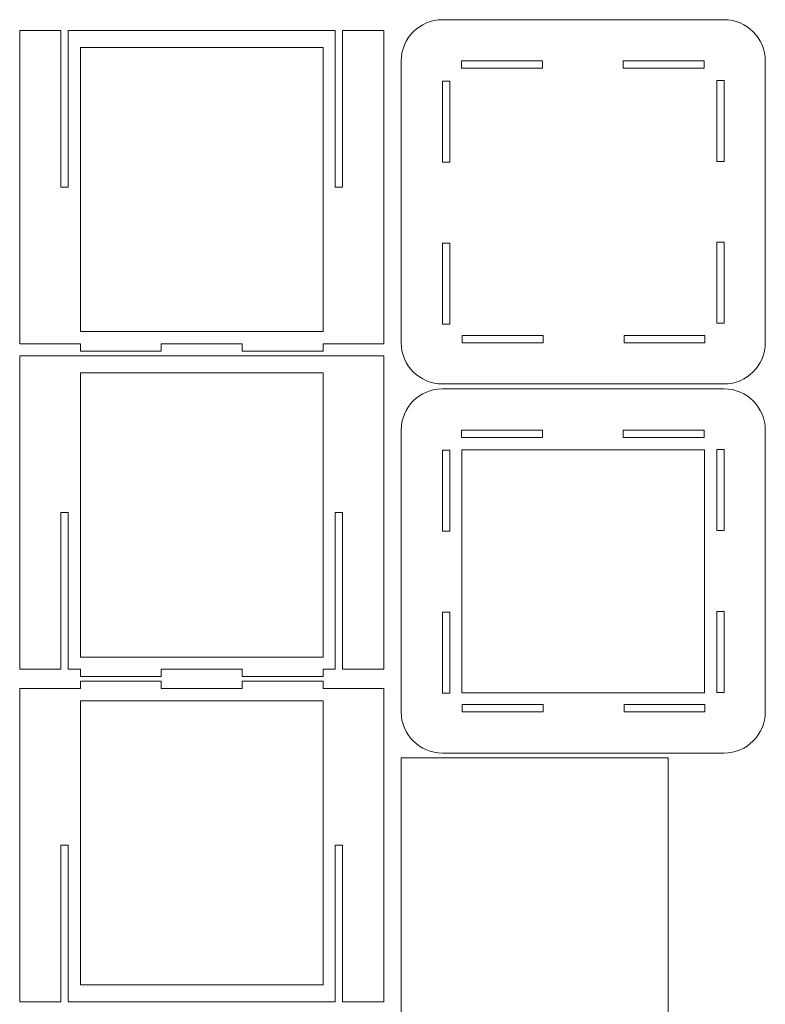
# Model space of a CAD drawing. Header units: millimetres. Extents: x -306 to 353, y -334 to 297.
# Tile 2 of 6: x -306 to 1, y -112 to 293. Entities that reach past the tile are written whole.
import ezdxf

# ---------------------------------------------------------------- set-up
doc = ezdxf.new("R2010")
doc.units = ezdxf.units.MM
doc.header["$MEASUREMENT"] = 0
doc.layers.add('Layer 1', color=7, linetype='Continuous')

msp = doc.modelspace()

# ---------------------------------------------------------------- linework, layer by layer
at = {"layer": 'Layer 1', "color": 250, "lineweight": 20}
msp.add_lwpolyline([(-149.1234, -120.521), (-39.1236, -120.521), (-39.1236, -10.521), (-149.1234, -10.521), (-149.1234, -120.521)], close=True, dxfattribs=at)
for points, knots in [([(-132.1234, 293.4789), (-132.1234, 293.4789), (-16.1235, 293.4789), (-16.1235, 293.4789), (-6.7602, 293.4789), (0.8765, 285.8422), (0.8765, 276.4789), (0.8765, 276.4789), (0.8765, 160.4789), (0.8765, 160.4789), (0.8765, 151.1156), (-6.7602, 143.4789), (-16.1235, 143.4789), (-16.1235, 143.4789), (-132.1234, 143.4789), (-132.1234, 143.4789), (-141.4867, 143.4789), (-149.1234, 151.1156), (-149.1234, 160.4789), (-149.1234, 160.4789), (-149.1234, 276.4789), (-149.1234, 276.4789), (-149.1234, 285.8422), (-141.4867, 293.4789), (-132.1234, 293.4789)], [0, 0, 0, 0, 0.125, 0.125, 0.125, 0.25, 0.25, 0.25, 0.375, 0.375, 0.375, 0.5, 0.5, 0.5, 0.625, 0.625, 0.625, 0.75, 0.75, 0.75, 0.875, 0.875, 0.875, 1, 1, 1, 1]), ([(-281.2557, 160.0378), (-281.2557, 160.0378), (-306.2557, 160.0378), (-306.2557, 160.0378), (-306.2557, 160.0378), (-306.2557, 289.0378), (-306.2557, 289.0378)], [0, 0, 0, 0, 0.5, 0.5, 0.5, 1, 1, 1, 1]), ([(-286.2557, 289.0378), (-286.2557, 289.0378), (-286.2557, 224.5378), (-286.2557, 224.5378), (-286.2557, 224.5378), (-289.2557, 224.5378), (-289.2557, 224.5378), (-289.2557, 224.5378), (-289.2557, 289.0378), (-289.2557, 289.0378)], [0, 0, 0, 0, 0.33333333, 0.33333333, 0.33333333, 0.66666667, 0.66666667, 0.66666667, 1, 1, 1, 1]), ([(-156.2557, 289.0378), (-156.2557, 289.0378), (-156.2557, 160.0378), (-156.2557, 160.0378), (-156.2557, 160.0378), (-181.2557, 160.0378), (-181.2557, 160.0378)], [0, 0, 0, 0, 0.5, 0.5, 0.5, 1, 1, 1, 1]), ([(-173.2557, 289.0378), (-173.2557, 289.0378), (-173.2557, 224.5378), (-173.2557, 224.5378), (-173.2557, 224.5378), (-176.2557, 224.5378), (-176.2557, 224.5378), (-176.2557, 224.5378), (-176.2557, 289.0378), (-176.2557, 289.0378)], [0, 0, 0, 0, 0.33333333, 0.33333333, 0.33333333, 0.66666667, 0.66666667, 0.66666667, 1, 1, 1, 1]), ([(-281.2557, 282.0378), (-281.2557, 282.0378), (-281.2557, 165.0378), (-281.2557, 165.0378), (-281.2557, 165.0378), (-181.2557, 165.0378), (-181.2557, 165.0378), (-181.2557, 165.0378), (-181.2557, 282.0378), (-181.2557, 282.0378), (-181.2557, 282.0378), (-281.2557, 282.0378), (-281.2557, 282.0378)], [0, 0, 0, 0, 0.25, 0.25, 0.25, 0.5, 0.5, 0.5, 0.75, 0.75, 0.75, 1, 1, 1, 1]), ([(-124.2789, 273.4789), (-124.2789, 273.4789), (-124.2789, 276.4789), (-124.2789, 276.4789), (-124.2789, 276.4789), (-90.9455, 276.4789), (-90.9455, 276.4789), (-90.9455, 276.4789), (-90.9455, 273.4789), (-90.9455, 273.4789), (-90.9455, 273.4789), (-124.2789, 273.4789), (-124.2789, 273.4789)], [0, 0, 0, 0, 0.25, 0.25, 0.25, 0.5, 0.5, 0.5, 0.75, 0.75, 0.75, 1, 1, 1, 1]), ([(-57.6122, 273.4789), (-57.6122, 273.4789), (-57.6122, 276.4789), (-57.6122, 276.4789), (-57.6122, 276.4789), (-24.279, 276.4789), (-24.279, 276.4789), (-24.279, 276.4789), (-24.279, 273.4789), (-24.279, 273.4789), (-24.279, 273.4789), (-57.6122, 273.4789), (-57.6122, 273.4789)], [0, 0, 0, 0, 0.25, 0.25, 0.25, 0.5, 0.5, 0.5, 0.75, 0.75, 0.75, 1, 1, 1, 1]), ([(-132.1234, 268.1678), (-132.1234, 268.1678), (-129.1234, 268.1678), (-129.1234, 268.1678), (-129.1234, 268.1678), (-129.1234, 234.8344), (-129.1234, 234.8344), (-129.1234, 234.8344), (-132.1234, 234.8344), (-132.1234, 234.8344), (-132.1234, 234.8344), (-132.1234, 268.1678), (-132.1234, 268.1678)], [0, 0, 0, 0, 0.25, 0.25, 0.25, 0.5, 0.5, 0.5, 0.75, 0.75, 0.75, 1, 1, 1, 1]), ([(-19.1235, 268.4789), (-19.1235, 268.4789), (-16.1235, 268.4789), (-16.1235, 268.4789), (-16.1235, 268.4789), (-16.1235, 235.1455), (-16.1235, 235.1455), (-16.1235, 235.1455), (-19.1235, 235.1455), (-19.1235, 235.1455), (-19.1235, 235.1455), (-19.1235, 268.4789), (-19.1235, 268.4789)], [0, 0, 0, 0, 0.25, 0.25, 0.25, 0.5, 0.5, 0.5, 0.75, 0.75, 0.75, 1, 1, 1, 1]), ([(-132.1234, 201.5011), (-132.1234, 201.5011), (-129.1234, 201.5011), (-129.1234, 201.5011), (-129.1234, 201.5011), (-129.1234, 168.1678), (-129.1234, 168.1678), (-129.1234, 168.1678), (-132.1234, 168.1678), (-132.1234, 168.1678), (-132.1234, 168.1678), (-132.1234, 201.5011), (-132.1234, 201.5011)], [0, 0, 0, 0, 0.25, 0.25, 0.25, 0.5, 0.5, 0.5, 0.75, 0.75, 0.75, 1, 1, 1, 1]), ([(-19.1235, 201.8122), (-19.1235, 201.8122), (-16.1235, 201.8122), (-16.1235, 201.8122), (-16.1235, 201.8122), (-16.1235, 168.4789), (-16.1235, 168.4789), (-16.1235, 168.4789), (-19.1235, 168.4789), (-19.1235, 168.4789), (-19.1235, 168.4789), (-19.1235, 201.8122), (-19.1235, 201.8122)], [0, 0, 0, 0, 0.25, 0.25, 0.25, 0.5, 0.5, 0.5, 0.75, 0.75, 0.75, 1, 1, 1, 1]), ([(-123.9678, 160.4789), (-123.9678, 160.4789), (-123.9678, 163.4789), (-123.9678, 163.4789), (-123.9678, 163.4789), (-90.6344, 163.4789), (-90.6344, 163.4789), (-90.6344, 163.4789), (-90.6344, 160.4789), (-90.6344, 160.4789), (-90.6344, 160.4789), (-123.9678, 160.4789), (-123.9678, 160.4789)], [0, 0, 0, 0, 0.25, 0.25, 0.25, 0.5, 0.5, 0.5, 0.75, 0.75, 0.75, 1, 1, 1, 1]), ([(-57.3011, 160.4789), (-57.3011, 160.4789), (-57.3011, 163.4789), (-57.3011, 163.4789), (-57.3011, 163.4789), (-23.9679, 163.4789), (-23.9679, 163.4789), (-23.9679, 163.4789), (-23.9679, 160.4789), (-23.9679, 160.4789), (-23.9679, 160.4789), (-57.3011, 160.4789), (-57.3011, 160.4789)], [0, 0, 0, 0, 0.25, 0.25, 0.25, 0.5, 0.5, 0.5, 0.75, 0.75, 0.75, 1, 1, 1, 1]), ([(-247.9223, 160.0378), (-247.9223, 160.0378), (-247.9223, 157.0378), (-247.9223, 157.0378), (-247.9223, 157.0378), (-281.2557, 157.0378), (-281.2557, 157.0378), (-281.2557, 157.0378), (-281.2557, 160.0378), (-281.2557, 160.0378)], [0, 0, 0, 0, 0.33333333, 0.33333333, 0.33333333, 0.66666667, 0.66666667, 0.66666667, 1, 1, 1, 1]), ([(-181.2557, 160.0378), (-181.2557, 160.0378), (-181.2557, 157.0378), (-181.2557, 157.0378), (-181.2557, 157.0378), (-214.589, 157.0378), (-214.589, 157.0378), (-214.589, 157.0378), (-214.589, 160.0378), (-214.589, 160.0378)], [0, 0, 0, 0, 0.33333333, 0.33333333, 0.33333333, 0.66666667, 0.66666667, 0.66666667, 1, 1, 1, 1]), ([(-306.2557, 155.0378), (-306.2557, 155.0378), (-306.2557, 26.0378), (-306.2557, 26.0378), (-306.2557, 26.0378), (-289.2557, 26.0378), (-289.2557, 26.0378)], [0, 0, 0, 0, 0.5, 0.5, 0.5, 1, 1, 1, 1]), ([(-173.2557, 26.0378), (-173.2557, 26.0378), (-156.2557, 26.0378), (-156.2557, 26.0378), (-156.2557, 26.0378), (-156.2557, 155.0378), (-156.2557, 155.0378)], [0, 0, 0, 0, 0.5, 0.5, 0.5, 1, 1, 1, 1]), ([(-281.2557, 148.0378), (-281.2557, 148.0378), (-281.2557, 31.0378), (-281.2557, 31.0378), (-281.2557, 31.0378), (-181.2557, 31.0378), (-181.2557, 31.0378), (-181.2557, 31.0378), (-181.2557, 148.0378), (-181.2557, 148.0378), (-181.2557, 148.0378), (-281.2557, 148.0378), (-281.2557, 148.0378)], [0, 0, 0, 0, 0.25, 0.25, 0.25, 0.5, 0.5, 0.5, 0.75, 0.75, 0.75, 1, 1, 1, 1]), ([(-132.1234, 141.4789), (-132.1234, 141.4789), (-16.1235, 141.4789), (-16.1235, 141.4789), (-6.7602, 141.4789), (0.8765, 133.8422), (0.8765, 124.4789), (0.8765, 124.4789), (0.8765, 8.479), (0.8765, 8.479), (0.8765, -0.8843), (-6.7602, -8.521), (-16.1235, -8.521), (-16.1235, -8.521), (-132.1234, -8.521), (-132.1234, -8.521), (-141.4867, -8.521), (-149.1234, -0.8843), (-149.1234, 8.479), (-149.1234, 8.479), (-149.1234, 124.4789), (-149.1234, 124.4789), (-149.1234, 133.8422), (-141.4867, 141.4789), (-132.1234, 141.4789)], [0, 0, 0, 0, 0.125, 0.125, 0.125, 0.25, 0.25, 0.25, 0.375, 0.375, 0.375, 0.5, 0.5, 0.5, 0.625, 0.625, 0.625, 0.75, 0.75, 0.75, 0.875, 0.875, 0.875, 1, 1, 1, 1]), ([(-124.2789, 121.4789), (-124.2789, 121.4789), (-124.2789, 124.4789), (-124.2789, 124.4789), (-124.2789, 124.4789), (-90.9455, 124.4789), (-90.9455, 124.4789), (-90.9455, 124.4789), (-90.9455, 121.4789), (-90.9455, 121.4789), (-90.9455, 121.4789), (-124.2789, 121.4789), (-124.2789, 121.4789)], [0, 0, 0, 0, 0.25, 0.25, 0.25, 0.5, 0.5, 0.5, 0.75, 0.75, 0.75, 1, 1, 1, 1]), ([(-57.6122, 121.4789), (-57.6122, 121.4789), (-57.6122, 124.4789), (-57.6122, 124.4789), (-57.6122, 124.4789), (-24.279, 124.4789), (-24.279, 124.4789), (-24.279, 124.4789), (-24.279, 121.4789), (-24.279, 121.4789), (-24.279, 121.4789), (-57.6122, 121.4789), (-57.6122, 121.4789)], [0, 0, 0, 0, 0.25, 0.25, 0.25, 0.5, 0.5, 0.5, 0.75, 0.75, 0.75, 1, 1, 1, 1]), ([(-132.1234, 116.1678), (-132.1234, 116.1678), (-129.1234, 116.1678), (-129.1234, 116.1678), (-129.1234, 116.1678), (-129.1234, 82.8344), (-129.1234, 82.8344), (-129.1234, 82.8344), (-132.1234, 82.8344), (-132.1234, 82.8344), (-132.1234, 82.8344), (-132.1234, 116.1678), (-132.1234, 116.1678)], [0, 0, 0, 0, 0.25, 0.25, 0.25, 0.5, 0.5, 0.5, 0.75, 0.75, 0.75, 1, 1, 1, 1]), ([(-124.1234, 116.3233), (-124.1234, 116.3233), (-24.1235, 116.3233), (-24.1235, 116.3233), (-24.1235, 116.3233), (-24.1235, 16.3234), (-24.1235, 16.3234), (-24.1235, 16.3234), (-124.1234, 16.3234), (-124.1234, 16.3234), (-124.1234, 16.3234), (-124.1234, 116.3233), (-124.1234, 116.3233)], [0, 0, 0, 0, 0.25, 0.25, 0.25, 0.5, 0.5, 0.5, 0.75, 0.75, 0.75, 1, 1, 1, 1]), ([(-19.1235, 116.4789), (-19.1235, 116.4789), (-16.1235, 116.4789), (-16.1235, 116.4789), (-16.1235, 116.4789), (-16.1235, 83.1455), (-16.1235, 83.1455), (-16.1235, 83.1455), (-19.1235, 83.1455), (-19.1235, 83.1455), (-19.1235, 83.1455), (-19.1235, 116.4789), (-19.1235, 116.4789)], [0, 0, 0, 0, 0.25, 0.25, 0.25, 0.5, 0.5, 0.5, 0.75, 0.75, 0.75, 1, 1, 1, 1]), ([(-289.2557, 26.0378), (-289.2557, 26.0378), (-289.2557, 90.5378), (-289.2557, 90.5378), (-289.2557, 90.5378), (-286.2557, 90.5378), (-286.2557, 90.5378), (-286.2557, 90.5378), (-286.2557, 26.0378), (-286.2557, 26.0378)], [0, 0, 0, 0, 0.33333333, 0.33333333, 0.33333333, 0.66666667, 0.66666667, 0.66666667, 1, 1, 1, 1]), ([(-176.2557, 26.0378), (-176.2557, 26.0378), (-176.2557, 90.5378), (-176.2557, 90.5378), (-176.2557, 90.5378), (-173.2557, 90.5378), (-173.2557, 90.5378), (-173.2557, 90.5378), (-173.2557, 26.0378), (-173.2557, 26.0378)], [0, 0, 0, 0, 0.33333333, 0.33333333, 0.33333333, 0.66666667, 0.66666667, 0.66666667, 1, 1, 1, 1]), ([(-132.1234, 49.5011), (-132.1234, 49.5011), (-129.1234, 49.5011), (-129.1234, 49.5011), (-129.1234, 49.5011), (-129.1234, 16.1679), (-129.1234, 16.1679), (-129.1234, 16.1679), (-132.1234, 16.1679), (-132.1234, 16.1679), (-132.1234, 16.1679), (-132.1234, 49.5011), (-132.1234, 49.5011)], [0, 0, 0, 0, 0.25, 0.25, 0.25, 0.5, 0.5, 0.5, 0.75, 0.75, 0.75, 1, 1, 1, 1]), ([(-19.1235, 49.8122), (-19.1235, 49.8122), (-16.1235, 49.8122), (-16.1235, 49.8122), (-16.1235, 49.8122), (-16.1235, 16.479), (-16.1235, 16.479), (-16.1235, 16.479), (-19.1235, 16.479), (-19.1235, 16.479), (-19.1235, 16.479), (-19.1235, 49.8122), (-19.1235, 49.8122)], [0, 0, 0, 0, 0.25, 0.25, 0.25, 0.5, 0.5, 0.5, 0.75, 0.75, 0.75, 1, 1, 1, 1]), ([(-281.2557, 26.0378), (-281.2557, 26.0378), (-281.2557, 23.0378), (-281.2557, 23.0378), (-281.2557, 23.0378), (-247.9224, 23.0378), (-247.9224, 23.0378), (-247.9224, 23.0378), (-247.9224, 26.0378), (-247.9224, 26.0378)], [0, 0, 0, 0, 0.33333333, 0.33333333, 0.33333333, 0.66666667, 0.66666667, 0.66666667, 1, 1, 1, 1]), ([(-214.5891, 26.0378), (-214.5891, 26.0378), (-214.5891, 23.0378), (-214.5891, 23.0378), (-214.5891, 23.0378), (-181.2557, 23.0378), (-181.2557, 23.0378), (-181.2557, 23.0378), (-181.2557, 26.0378), (-181.2557, 26.0378)], [0, 0, 0, 0, 0.33333333, 0.33333333, 0.33333333, 0.66666667, 0.66666667, 0.66666667, 1, 1, 1, 1]), ([(-247.9223, 18.0378), (-247.9223, 18.0378), (-247.9223, 21.0378), (-247.9223, 21.0378), (-247.9223, 21.0378), (-281.2557, 21.0378), (-281.2557, 21.0378), (-281.2557, 21.0378), (-281.2557, 18.0378), (-281.2557, 18.0378)], [0, 0, 0, 0, 0.33333333, 0.33333333, 0.33333333, 0.66666667, 0.66666667, 0.66666667, 1, 1, 1, 1]), ([(-181.2557, 18.0378), (-181.2557, 18.0378), (-181.2557, 21.0378), (-181.2557, 21.0378), (-181.2557, 21.0378), (-214.589, 21.0378), (-214.589, 21.0378), (-214.589, 21.0378), (-214.589, 18.0378), (-214.589, 18.0378)], [0, 0, 0, 0, 0.33333333, 0.33333333, 0.33333333, 0.66666667, 0.66666667, 0.66666667, 1, 1, 1, 1]), ([(-281.2557, 18.0378), (-281.2557, 18.0378), (-306.2557, 18.0378), (-306.2557, 18.0378), (-306.2557, 18.0378), (-306.2557, -110.9621), (-306.2557, -110.9621)], [0, 0, 0, 0, 0.5, 0.5, 0.5, 1, 1, 1, 1]), ([(-156.2557, -110.9621), (-156.2557, -110.9621), (-156.2557, 18.0378), (-156.2557, 18.0378), (-156.2557, 18.0378), (-181.2557, 18.0378), (-181.2557, 18.0378)], [0, 0, 0, 0, 0.5, 0.5, 0.5, 1, 1, 1, 1]), ([(-281.2557, 13.0379), (-281.2557, 13.0379), (-281.2557, -103.9621), (-281.2557, -103.9621), (-281.2557, -103.9621), (-181.2557, -103.9621), (-181.2557, -103.9621), (-181.2557, -103.9621), (-181.2557, 13.0379), (-181.2557, 13.0379), (-181.2557, 13.0379), (-281.2557, 13.0379), (-281.2557, 13.0379)], [0, 0, 0, 0, 0.25, 0.25, 0.25, 0.5, 0.5, 0.5, 0.75, 0.75, 0.75, 1, 1, 1, 1]), ([(-123.9678, 8.479), (-123.9678, 8.479), (-123.9678, 11.479), (-123.9678, 11.479), (-123.9678, 11.479), (-90.6344, 11.479), (-90.6344, 11.479), (-90.6344, 11.479), (-90.6344, 8.479), (-90.6344, 8.479), (-90.6344, 8.479), (-123.9678, 8.479), (-123.9678, 8.479)], [0, 0, 0, 0, 0.25, 0.25, 0.25, 0.5, 0.5, 0.5, 0.75, 0.75, 0.75, 1, 1, 1, 1]), ([(-57.3011, 8.479), (-57.3011, 8.479), (-57.3011, 11.479), (-57.3011, 11.479), (-57.3011, 11.479), (-23.9679, 11.479), (-23.9679, 11.479), (-23.9679, 11.479), (-23.9679, 8.479), (-23.9679, 8.479), (-23.9679, 8.479), (-57.3011, 8.479), (-57.3011, 8.479)], [0, 0, 0, 0, 0.25, 0.25, 0.25, 0.5, 0.5, 0.5, 0.75, 0.75, 0.75, 1, 1, 1, 1]), ([(-286.2557, -110.9621), (-286.2557, -110.9621), (-286.2557, -46.4621), (-286.2557, -46.4621), (-286.2557, -46.4621), (-289.2557, -46.4621), (-289.2557, -46.4621), (-289.2557, -46.4621), (-289.2557, -110.9621), (-289.2557, -110.9621)], [0, 0, 0, 0, 0.33333333, 0.33333333, 0.33333333, 0.66666667, 0.66666667, 0.66666667, 1, 1, 1, 1]), ([(-173.2557, -110.9621), (-173.2557, -110.9621), (-173.2557, -46.4621), (-173.2557, -46.4621), (-173.2557, -46.4621), (-176.2557, -46.4621), (-176.2557, -46.4621), (-176.2557, -46.4621), (-176.2557, -110.9621), (-176.2557, -110.9621)], [0, 0, 0, 0, 0.33333333, 0.33333333, 0.33333333, 0.66666667, 0.66666667, 0.66666667, 1, 1, 1, 1])]:
    msp.add_open_spline(points, degree=3, knots=knots, dxfattribs=at)
for points in [[(-289.2557, 289.0378), (-289.2557, 289.0378), (-306.2557, 289.0378), (-306.2557, 289.0378)], [(-176.2557, 289.0378), (-176.2557, 289.0378), (-286.2557, 289.0378), (-286.2557, 289.0378)], [(-156.2557, 289.0378), (-156.2557, 289.0378), (-173.2557, 289.0378), (-173.2557, 289.0378)], [(-214.589, 160.0378), (-214.589, 160.0378), (-247.9223, 160.0378), (-247.9223, 160.0378)], [(-306.2557, 155.0378), (-306.2557, 155.0378), (-156.2557, 155.0378), (-156.2557, 155.0378)], [(-286.2557, 26.0378), (-286.2557, 26.0378), (-281.2557, 26.0378), (-281.2557, 26.0378)], [(-247.9224, 26.0378), (-247.9224, 26.0378), (-214.5891, 26.0378), (-214.5891, 26.0378)], [(-181.2557, 26.0378), (-181.2557, 26.0378), (-176.2557, 26.0378), (-176.2557, 26.0378)], [(-214.589, 18.0378), (-214.589, 18.0378), (-247.9223, 18.0378), (-247.9223, 18.0378)], [(-289.2557, -110.9621), (-289.2557, -110.9621), (-306.2557, -110.9621), (-306.2557, -110.9621)], [(-176.2557, -110.9621), (-176.2557, -110.9621), (-286.2557, -110.9621), (-286.2557, -110.9621)], [(-156.2557, -110.9621), (-156.2557, -110.9621), (-173.2557, -110.9621), (-173.2557, -110.9621)]]:
    msp.add_open_spline(points, degree=3, dxfattribs=at)

doc.saveas('drawing.dxf')
